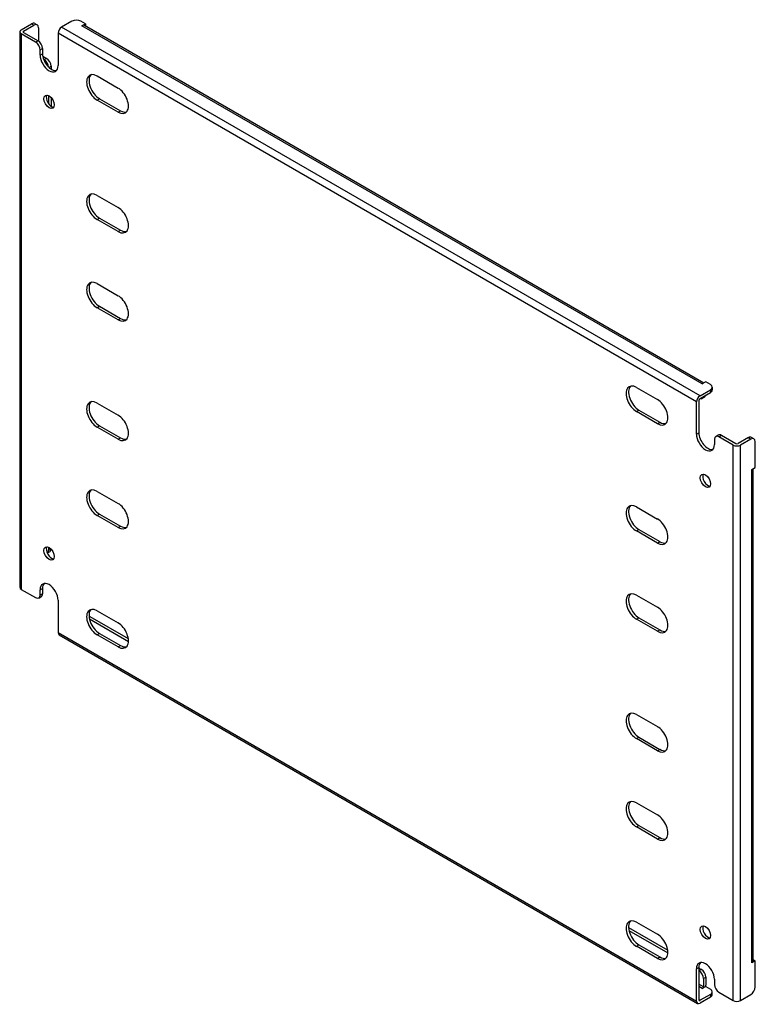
# Model space of a CAD drawing. Header units: inches. Extents: x 80.3 to 94.7, y 27.4 to 46.7.
import ezdxf

# ---------------------------------------------------------------- set-up
doc = ezdxf.new("R2010")
doc.units = ezdxf.units.IN
doc.header["$MEASUREMENT"] = 0
doc.layers.add('Visible Edges(ANSI)', color=7, linetype='Continuous', lineweight=25)
doc.layers.add('Visible Tangent Edges(ANSI)', color=7, linetype='Continuous', lineweight=25)

msp = doc.modelspace()

# ---------------------------------------------------------------- linework, layer by layer
at = {"layer": 'Visible Edges(ANSI)'}
for p, q in [((80.311, 46.537), (80.515, 46.654)), ((80.577, 46.661), (80.625, 46.633)), ((81.31, 46.705), (81.107, 46.588)), ((81.575, 46.654), (81.487, 46.705)), ((81.505, 46.614), (81.575, 46.654)), ((81.575, 46.654), (81.575, 46.607)), ((80.282, 46.496), (80.282, 35.576)), ((80.595, 46.292), (80.311, 46.456)), ((80.359, 46.509), (80.563, 46.627)), ((80.359, 46.484), (80.643, 46.32)), ((80.651, 46.576), (80.651, 46.315)), ((81.037, 46.467), (81.037, 45.833)), ((81.505, 46.614), (81.505, 46.614)), ((81.505, 46.614), (81.505, 46.614)), ((93.732, 39.588), (81.555, 46.619)), ((80.683, 46.037), (80.683, 46.139)), ((80.731, 46.167), (80.731, 46.065)), ((80.736, 46.017), (80.81, 45.973)), ((80.754, 45.95), (80.762, 45.946)), ((80.899, 45.82), (80.899, 45.764)), ((81.803, 45.627), (82.215, 45.39)), ((80.851, 45.242), (80.851, 45.081)), ((80.899, 45.206), (80.899, 45.034)), ((82.215, 44.916), (81.803, 45.154)), ((81.851, 45.181), (82.263, 44.944)), ((81.803, 43.28), (82.215, 43.042)), ((82.215, 42.569), (81.803, 42.806)), ((81.851, 42.834), (82.263, 42.596)), ((81.803, 41.545), (82.215, 41.307)), ((82.215, 40.834), (81.803, 41.071)), ((81.851, 41.099), (82.263, 40.861)), ((92.41, 39.504), (92.821, 39.266)), ((93.773, 39.612), (93.703, 39.572)), ((93.703, 39.572), (93.703, 39.572)), ((93.703, 39.572), (93.703, 39.572)), ((93.861, 39.561), (93.773, 39.612)), ((93.898, 39.51), (93.898, 39.455)), ((93.658, 39.341), (93.861, 39.459)), ((93.658, 39.286), (93.861, 39.404)), ((93.747, 39.316), (93.699, 39.288)), ((81.803, 39.197), (82.215, 38.96)), ((93.588, 38.587), (93.588, 39.22)), ((93.636, 39.248), (93.636, 38.614)), ((92.821, 38.792), (92.41, 39.03)), ((92.458, 39.058), (92.869, 38.82)), ((82.215, 38.486), (81.803, 38.724)), ((81.851, 38.752), (82.263, 38.514)), ((93.967, 38.542), (94.015, 38.57)), ((94.313, 38.372), (94.03, 38.536)), ((94.078, 38.563), (94.361, 38.4)), ((94.719, 38.496), (94.671, 38.523)), ((93.941, 38.485), (93.941, 38.382)), ((94.609, 38.517), (94.405, 38.4)), ((94.657, 38.489), (94.453, 38.372)), ((94.745, 37.928), (94.745, 38.438)), ((94.675, 37.888), (94.745, 37.928)), ((94.675, 37.888), (94.675, 37.888)), ((94.675, 37.888), (94.675, 37.888)), ((94.704, 28.232), (94.704, 37.905)), ((81.803, 37.462), (82.215, 37.225)), ((82.215, 36.751), (81.803, 36.989)), ((81.851, 37.016), (82.263, 36.779)), ((92.41, 37.156), (92.821, 36.918)), ((92.821, 36.445), (92.41, 36.683)), ((92.458, 36.71), (92.869, 36.473)), ((80.873, 36.271), (80.825, 36.244)), ((80.851, 36.362), (80.851, 36.301)), ((80.311, 35.535), (80.595, 35.372)), ((80.683, 35.423), (80.683, 35.525)), ((80.731, 35.552), (80.731, 35.45)), ((92.41, 35.421), (92.821, 35.183)), ((80.657, 35.365), (80.705, 35.393)), ((81.037, 35.321), (81.037, 34.687)), ((81.803, 35.115), (82.215, 34.877)), ((81.654, 34.953), (82.419, 34.512)), ((81.664, 35.003), (82.416, 34.569)), ((92.821, 34.71), (92.41, 34.947)), ((92.458, 34.975), (92.869, 34.738)), ((81.851, 34.669), (82.263, 34.431)), ((81.057, 34.642), (93.608, 27.395)), ((82.215, 34.404), (81.803, 34.641)), ((92.41, 33.074), (92.821, 32.836)), ((92.821, 32.362), (92.41, 32.6)), ((92.458, 32.628), (92.869, 32.39)), ((92.41, 31.339), (92.821, 31.101)), ((92.821, 30.627), (92.41, 30.865)), ((92.458, 30.893), (92.869, 30.655)), ((92.253, 28.89), (93.023, 28.445)), ((92.41, 28.991), (92.821, 28.754)), ((92.261, 28.83), (93.026, 28.388)), ((92.821, 28.28), (92.41, 28.518)), ((92.458, 28.545), (92.869, 28.308)), ((93.588, 27.441), (93.588, 28.074)), ((93.636, 28.102), (93.636, 27.468)), ((93.636, 28.091), (93.685, 28.063)), ((94.745, 28.232), (94.675, 28.192)), ((94.675, 28.192), (94.675, 28.192)), ((94.675, 28.192), (94.675, 28.192)), ((94.704, 28.256), (94.745, 28.232)), ((94.745, 27.722), (94.745, 28.232)), ((93.636, 28.036), (93.637, 28.035)), ((93.725, 27.882), (93.725, 27.724)), ((93.773, 27.91), (93.773, 27.752)), ((93.773, 27.726), (93.703, 27.686)), ((93.703, 27.686), (93.703, 27.686)), ((93.703, 27.686), (93.703, 27.686)), ((93.773, 27.726), (93.861, 27.675)), ((93.941, 27.87), (93.941, 27.768)), ((93.861, 27.573), (93.658, 27.456)), ((93.861, 27.518), (93.658, 27.4)), ((93.898, 27.569), (93.898, 27.624)), ((94.03, 27.615), (94.313, 27.451)), ((94.453, 27.451), (94.657, 27.569))]:
    msp.add_line(p, q, dxfattribs=at)
for centre, major_axis, start_param, end_param in [((80.515, 46.552), (0.062, 0.108), 0, 0.785398), ((81.399, 46.654), (0.125, 0), 0.785398, 2.356194), ((80.381, 46.496), (-0.099, 0), 5.497787, 7.068583), ((80.381, 46.496), (-0.031, 0), 5.497787, 7.068583), ((80.563, 46.525), (0.062, 0.108), 5.497787, 7.068583), ((81.107, 46.507), (0.0495, 0.0857), 0.785398, 2.356194), ((81.505, 46.533), (0.0495, 0.0857), 0, 0.785398), ((80.595, 46.19), (0.062, -0.108), 0.785398, 2.356194), ((80.643, 46.218), (-0.063, 0.108), 3.926991, 5.497787), ((80.86, 45.935), (0.125, -0.217), 3.926991, 7.068583), ((80.908, 45.963), (0.125, -0.217), 3.926991, 6.089646), ((80.762, 45.844), (0.062, -0.108), 0.887242, 2.356194), ((80.81, 45.871), (-0.063, 0.108), 3.926991, 5.497787), ((81.803, 45.39), (-0.145, 0.251), 5.497787, 8.63938), ((81.851, 45.418), (-0.145, 0.251), 0.166574, 2.356194), ((82.215, 45.153), (0.145, -0.251), 5.497787, 8.63938), ((80.908, 45.146), (-0.073, 0.126), 0.338008, 2.803584), ((82.263, 45.181), (0.145, -0.251), 5.497787, 6.116612), ((81.803, 43.043), (-0.145, 0.251), 5.497787, 8.63938), ((81.851, 43.071), (-0.145, 0.251), 0.166574, 2.356194), ((82.215, 42.805), (0.145, -0.251), 5.497787, 8.63938), ((82.263, 42.833), (0.145, -0.251), 5.497787, 6.116612), ((81.803, 41.308), (-0.145, 0.251), 5.497787, 8.63938), ((81.851, 41.336), (-0.145, 0.251), 0.166574, 2.356194), ((82.215, 41.07), (0.145, -0.251), 5.497787, 8.63938), ((82.263, 41.098), (0.145, -0.251), 5.497787, 6.116612), ((92.41, 39.267), (-0.145, 0.251), 5.497787, 8.63938), ((92.458, 39.295), (-0.145, 0.251), 0.166574, 2.356194), ((93.703, 39.491), (0.0495, 0.0857), 0.721823, 0.785398), ((93.773, 39.51), (0.125, 0), 5.497787, 7.068583), ((93.658, 39.261), (0.0495, 0.0857), 0.785398, 2.356194), ((93.637, 39.396), (0.063, -0.108), 5.726091, 6.840784), ((93.685, 39.424), (0.062, -0.108), 0, 0.557599), ((93.773, 39.455), (0.125, 0), 5.497787, 6.283185), ((81.803, 38.961), (-0.145, 0.251), 5.497787, 8.63938), ((81.851, 38.988), (-0.145, 0.251), 0.166574, 2.356194), ((92.821, 39.029), (0.145, -0.251), 5.497787, 8.63938), ((93.658, 39.261), (0.0155, 0.0268), 0.785398, 2.356194), ((82.215, 38.723), (0.145, -0.251), 5.497787, 8.63938), ((92.869, 39.057), (0.145, -0.251), 5.497787, 6.116612), ((93.764, 38.485), (0.125, -0.217), 3.926991, 7.068583), ((93.813, 38.512), (0.125, -0.217), 3.926991, 6.089646), ((94.03, 38.434), (-0.062, 0.108), 5.497787, 7.068583), ((94.078, 38.461), (-0.062, 0.108), 5.497787, 6.283185), ((94.609, 38.415), (0.062, 0.108), 0, 0.785398), ((82.263, 38.751), (0.145, -0.251), 5.497787, 6.116612), ((94.383, 38.412), (0.099, 0), 3.926991, 5.497787), ((94.383, 38.412), (0.031, 0), 3.926991, 5.497787), ((94.657, 38.387), (0.062, 0.108), 5.497787, 7.068583), ((93.813, 37.696), (-0.073, 0.126), 0.338008, 2.803584), ((94.605, 37.928), (0.099, 0), 5.497787, 5.561362), ((81.803, 37.225), (-0.145, 0.251), 5.497787, 8.63938), ((81.851, 37.253), (-0.145, 0.251), 0.166574, 2.356194), ((82.215, 36.988), (0.145, -0.251), 5.497787, 8.63938), ((92.41, 36.919), (-0.145, 0.251), 5.497787, 8.63938), ((92.458, 36.947), (-0.145, 0.251), 0.166574, 2.356194), ((82.263, 37.016), (0.145, -0.251), 5.497787, 6.116612), ((92.821, 36.682), (0.145, -0.251), 5.497787, 8.63938), ((92.869, 36.709), (0.145, -0.251), 5.497787, 6.116612), ((80.908, 36.267), (-0.073, 0.126), 0.338008, 2.803584), ((80.762, 36.352), (0.062, -0.108), 0.012335, 0.785398), ((80.81, 36.38), (0.062, -0.108), 0, 0.762813), ((80.86, 35.423), (-0.125, 0.217), 3.926991, 7.068583), ((80.908, 35.45), (-0.125, 0.217), 0.193539, 0.785398), ((80.381, 35.576), (-0.099, 0), 0, 0.785398), ((80.595, 35.474), (0.062, -0.108), 5.497787, 7.068583), ((80.643, 35.501), (0.062, -0.108), 0, 0.785398), ((92.41, 35.184), (-0.145, 0.251), 5.497787, 8.63938), ((92.458, 35.212), (-0.145, 0.251), 0.166574, 2.356194), ((81.803, 34.878), (-0.145, 0.251), 5.497787, 8.63938), ((81.851, 34.906), (-0.145, 0.251), 0.166574, 2.356194), ((92.821, 34.947), (0.145, -0.251), 5.497787, 8.63938), ((81.664, 34.901), (-0.062, 0.108), 5.497787, 5.695787), ((82.215, 34.64), (0.145, -0.251), 5.497787, 8.63938), ((81.107, 34.727), (-0.0495, -0.0857), 5.497787, 6.283185), ((92.869, 34.974), (0.145, -0.251), 5.497787, 6.116612), ((82.263, 34.668), (0.145, -0.251), 5.497787, 6.116612), ((92.41, 32.837), (-0.145, 0.251), 5.497787, 8.63938), ((92.458, 32.865), (-0.145, 0.251), 0.166574, 2.356194), ((92.821, 32.599), (0.145, -0.251), 5.497787, 8.63938), ((92.869, 32.627), (0.145, -0.251), 5.497787, 6.116612), ((92.41, 31.102), (-0.145, 0.251), 5.497787, 8.63938), ((92.458, 31.13), (-0.145, 0.251), 0.166574, 2.356194), ((92.821, 30.864), (0.145, -0.251), 5.497787, 8.63938), ((92.869, 30.892), (0.145, -0.251), 5.497787, 6.116612), ((92.41, 28.754), (-0.145, 0.251), 5.497787, 8.63938), ((92.458, 28.782), (-0.145, 0.251), 0.166574, 2.356194), ((93.813, 28.816), (-0.073, 0.126), 0.338008, 2.803584), ((92.821, 28.517), (0.145, -0.251), 5.497787, 8.63938), ((92.869, 28.545), (0.145, -0.251), 5.497787, 6.116612), ((93.764, 27.972), (-0.125, 0.217), 3.926991, 7.068583), ((93.813, 28), (-0.125, 0.217), 0.193539, 0.785398), ((94.605, 28.232), (0.099, 0), 5.497787, 6.283185), ((93.637, 27.933), (0.062, -0.108), 0.785398, 2.356194), ((93.685, 27.961), (-0.063, 0.108), 3.926991, 5.497787), ((93.703, 27.711), (0.0155, 0.0268), 3.926991, 5.497787), ((93.703, 27.711), (0.0495, 0.0857), 5.177171, 5.497787), ((94.03, 27.717), (-0.062, 0.108), 0.785398, 2.356194), ((94.657, 27.671), (-0.063, -0.108), 0.785398, 2.356194), ((93.773, 27.624), (0.125, 0), 5.497787, 7.068583), ((93.773, 27.569), (0.125, 0), 5.497787, 6.283185), ((93.658, 27.481), (-0.0495, -0.0857), 5.497787, 7.068583), ((93.658, 27.481), (-0.0155, -0.0268), 5.497787, 7.068583), ((94.383, 27.492), (0.099, 0), 3.926991, 5.497787)]:
    msp.add_ellipse(centre, major_axis=major_axis, ratio=0.57735, start_param=start_param, end_param=end_param, dxfattribs=at)
for centre, major_axis in [((80.86, 45.119), (0.072, -0.126)), ((93.764, 37.668), (0.072, -0.126)), ((80.86, 36.239), (-0.072, 0.126)), ((93.764, 28.789), (-0.072, 0.126))]:
    msp.add_ellipse(centre, major_axis=major_axis, ratio=0.57735, dxfattribs=at)
at = {"layer": 'Visible Tangent Edges(ANSI)'}
for p, q in [((80.515, 46.654), (80.563, 46.627)), ((80.311, 46.456), (80.311, 35.535)), ((80.359, 46.484), (80.359, 46.509)), ((93.588, 39.22), (81.037, 46.467)), ((93.658, 39.341), (81.107, 46.588)), ((93.703, 39.572), (81.505, 46.614)), ((80.643, 46.32), (80.595, 46.292)), ((80.683, 46.139), (80.731, 46.167)), ((80.683, 46.037), (80.731, 46.065)), ((80.81, 45.973), (80.762, 45.946)), ((80.857, 45.796), (80.899, 45.82)), ((81.803, 45.154), (81.851, 45.181)), ((82.215, 44.916), (82.263, 44.944)), ((81.803, 42.806), (81.851, 42.834)), ((82.215, 42.569), (82.263, 42.596)), ((81.803, 41.071), (81.851, 41.099)), ((82.215, 40.834), (82.263, 40.861)), ((93.861, 39.459), (93.861, 39.404)), ((92.41, 39.03), (92.458, 39.058)), ((81.803, 38.724), (81.851, 38.752)), ((92.821, 38.792), (92.869, 38.82)), ((93.588, 38.587), (93.636, 38.614)), ((94.03, 38.536), (94.078, 38.563)), ((82.215, 38.486), (82.263, 38.514)), ((94.313, 27.451), (94.313, 38.372)), ((94.453, 27.451), (94.453, 38.372)), ((94.609, 38.517), (94.657, 38.489)), ((94.675, 28.192), (94.675, 37.888)), ((81.803, 36.989), (81.851, 37.016)), ((82.215, 36.751), (82.263, 36.779)), ((92.41, 36.683), (92.458, 36.71)), ((92.821, 36.445), (92.869, 36.473)), ((80.897, 36.328), (80.851, 36.301)), ((80.683, 35.525), (80.731, 35.552)), ((80.731, 35.45), (80.683, 35.423)), ((81.648, 34.994), (81.664, 35.003)), ((92.41, 34.947), (92.458, 34.975)), ((81.037, 34.687), (93.588, 27.441)), ((81.803, 34.641), (81.851, 34.669)), ((92.821, 34.71), (92.869, 34.738)), ((82.215, 34.404), (82.263, 34.431)), ((92.41, 32.6), (92.458, 32.628)), ((92.821, 32.362), (92.869, 32.39)), ((92.41, 30.865), (92.458, 30.893)), ((92.821, 30.627), (92.869, 30.655)), ((92.41, 28.518), (92.458, 28.545)), ((92.821, 28.28), (92.869, 28.308)), ((93.588, 28.074), (93.636, 28.102)), ((93.685, 28.063), (93.637, 28.035)), ((93.725, 27.882), (93.773, 27.91)), ((93.725, 27.724), (93.636, 27.775)), ((93.703, 27.686), (93.636, 27.725)), ((93.861, 27.573), (93.861, 27.518)), ((93.658, 27.456), (93.636, 27.468))]:
    msp.add_line(p, q, dxfattribs=at)

doc.saveas('drawing.dxf')
